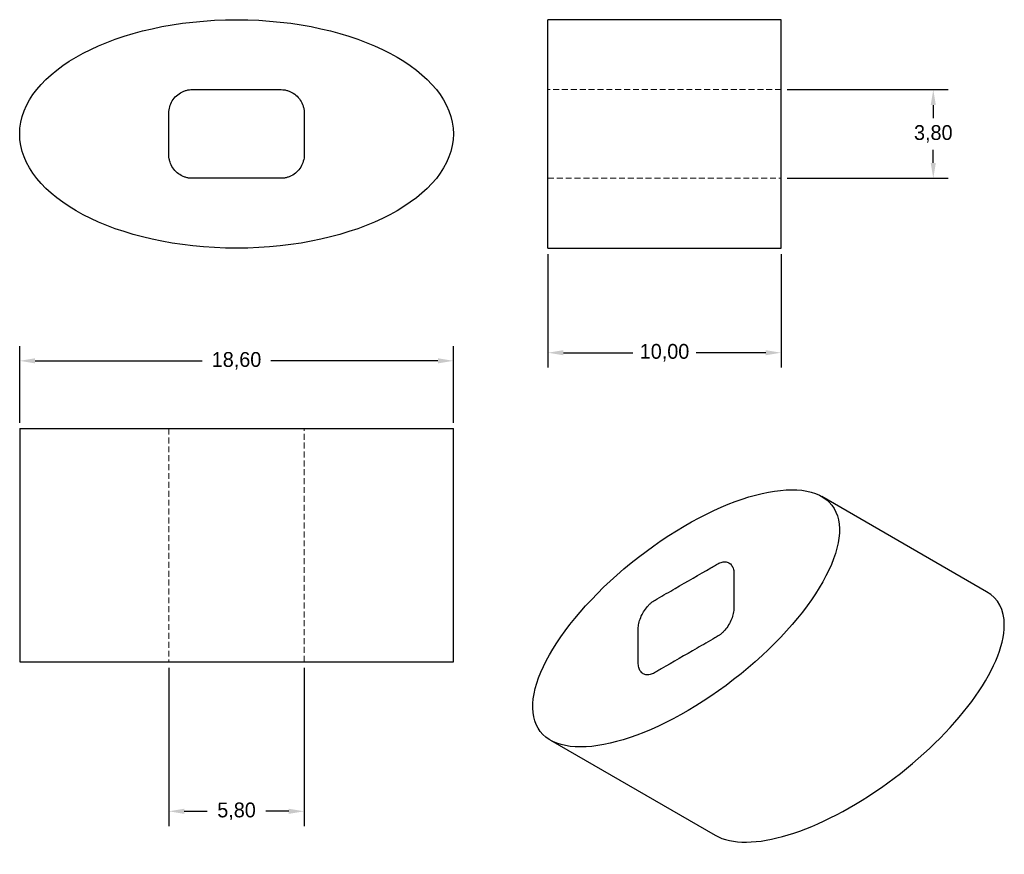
# Model space of a CAD drawing. Header units: millimetres. Extents: x 35 to 246, y -3 to 176.
import ezdxf

# ---------------------------------------------------------------- set-up
doc = ezdxf.new("R2010")
doc.units = ezdxf.units.MM
doc.header["$PDSIZE"] = -1
doc.linetypes.add('HIDDEN', pattern=[1.905, 1.27, -0.635])
doc.dimstyles.new('ISO-25', dxfattribs={"dimtxt": 2.5, "dimasz": 2.5, "dimexe": 1.25, "dimexo": 0.625, "dimtad": 1, "dimtxsty": 'Standard', "dimcen": 2.5, "dimadec": 0, "dimazin": 0, "dimtfac": 1, "dimtmove": 0, "dimatfit": 3, "dimfxl": 0, "dimarcsym": 0})

# ---------------------------------------------------------------- blocks, each defined once
blk = doc.blocks.new('*D1')
at = {"color": 0, "lineweight": -2}
for p, q in [((67.26, 37.46), (67.26, 3.48)), ((96.26, 37.46), (96.26, 3.48)), ((70.56, 6.66), (75.47, 6.66)), ((92.96, 6.66), (88.05, 6.66))]:
    blk.add_line(p, q, dxfattribs=at)
at = {"color": 0}
for points in [[(70.56, 7.21), (70.56, 6.11), (67.26, 6.66)], [(92.96, 6.11), (92.96, 7.21), (96.26, 6.66)]]:
    blk.add_solid(points, dxfattribs=at)
at = {"layer": 'Defpoints', "color": 0}
for p in [(67.26, 38.73), (96.26, 38.73), (67.26, 6.66)]:
    blk.add_point(p, dxfattribs=at)
at = {"color": 0, "insert": (81.76, 6.66), "char_height": 3.175, "attachment_point": 5}
blk.add_mtext('5,80', dxfattribs=at)
blk = doc.blocks.new('*D2')
at = {"color": 0, "lineweight": -2}
for p, q in [((199.81, 161.42), (234.35, 161.42)), ((231.17, 158.11), (231.17, 155.29)), ((231.17, 145.72), (231.17, 148.54)), ((199.81, 142.42), (234.35, 142.42))]:
    blk.add_line(p, q, dxfattribs=at)
at = {"color": 0}
for points in [[(231.72, 158.11), (230.62, 158.11), (231.17, 161.42)], [(230.62, 145.72), (231.72, 145.72), (231.17, 142.42)]]:
    blk.add_solid(points, dxfattribs=at)
at = {"layer": 'Defpoints', "color": 0}
for p in [(198.54, 161.42), (231.17, 161.42), (198.54, 142.42)]:
    blk.add_point(p, dxfattribs=at)
at = {"color": 0, "insert": (231.17, 151.92), "char_height": 3.175, "attachment_point": 5}
blk.add_mtext('3,80', dxfattribs=at)
blk = doc.blocks.new('*D3')
at = {"color": 0, "lineweight": -2}
for p, q in [((148.54, 126.15), (148.54, 101.83)), ((198.54, 126.15), (198.54, 101.83)), ((151.84, 105), (166.72, 105)), ((195.24, 105), (180.36, 105))]:
    blk.add_line(p, q, dxfattribs=at)
at = {"color": 0}
for points in [[(151.84, 105.55), (151.84, 104.45), (148.54, 105)], [(195.24, 104.45), (195.24, 105.55), (198.54, 105)]]:
    blk.add_solid(points, dxfattribs=at)
at = {"layer": 'Defpoints', "color": 0}
for p in [(148.54, 127.42), (198.54, 127.42), (148.54, 105)]:
    blk.add_point(p, dxfattribs=at)
at = {"color": 0, "insert": (173.54, 105), "char_height": 3.175, "attachment_point": 5}
blk.add_mtext('10,00', dxfattribs=at)
blk = doc.blocks.new('*D4')
at = {"color": 0, "lineweight": -2}
for p, q in [((35.26, 90), (35.26, 106.43)), ((128.26, 90), (128.26, 106.43)), ((38.56, 103.26), (74.42, 103.26)), ((124.96, 103.26), (89.11, 103.26))]:
    blk.add_line(p, q, dxfattribs=at)
at = {"color": 0}
for points in [[(38.56, 103.81), (38.56, 102.71), (35.26, 103.26)], [(124.96, 102.71), (124.96, 103.81), (128.26, 103.26)]]:
    blk.add_solid(points, dxfattribs=at)
at = {"layer": 'Defpoints', "color": 0}
for p in [(35.26, 103.26), (35.26, 88.73), (128.26, 88.73)]:
    blk.add_point(p, dxfattribs=at)
at = {"color": 0, "insert": (81.76, 103.26), "char_height": 3.175, "attachment_point": 5}
blk.add_mtext('18,60', dxfattribs=at)

msp = doc.modelspace()

# ---------------------------------------------------------------- linework, layer by layer
at = {"color": 7, "linetype": 'Continuous', "lineweight": 25}
for p, q in [((198.54, 176.417), (148.54, 176.417)), ((148.54, 151.917), (148.54, 176.417)), ((198.54, 151.917), (198.54, 176.417)), ((148.54, 127.417), (148.54, 151.917)), ((198.54, 127.417), (198.54, 151.917)), ((148.54, 127.417), (198.54, 127.417)), ((35.261, 88.727), (35.261, 38.727)), ((35.261, 88.727), (128.261, 88.727)), ((128.261, 38.727), (128.261, 88.727)), ((242.61, 53.748), (207.255, 74.158)), ((35.261, 38.727), (128.261, 38.727)), ((149.078, 21.92), (184.433, 1.51))]:
    msp.add_line(p, q, dxfattribs=at)
at = {"color": 7, "linetype": 'HIDDEN', "lineweight": 18}
for p, q in [((198.54, 161.417), (148.54, 161.417)), ((148.54, 142.417), (198.54, 142.417)), ((67.261, 88.727), (67.261, 38.727)), ((96.261, 38.727), (96.261, 88.727))]:
    msp.add_line(p, q, dxfattribs=at)
at = {"color": 7, "linetype": 'Continuous', "lineweight": 25}
for centre, major_axis, ratio in [((81.761, 151.917), (46.5, 0), 0.5268817), ((178.166, 48.039), (31.262, 24.247), 0.4202554)]:
    msp.add_ellipse(centre, major_axis=major_axis, ratio=ratio, dxfattribs=at)
for start_param, end_param in [(5.9680925, 6.4528139), (3.3112206, 5.9680925)]:
    msp.add_ellipse((213.522, 27.629), major_axis=(31.262, 24.247), ratio=0.4202554, start_param=start_param, end_param=end_param, dxfattribs=at)
for points in [[(74.212, 142.417), (77.834, 142.417), (83.266, 142.417), (88.924, 142.417), (90.961, 142.417), (91.414, 142.417), (91.64, 142.414), (92.094, 142.462), (92.321, 142.515), (92.763, 142.642), (92.977, 142.715), (94.022, 143.151), (94.801, 143.764), (95.612, 144.908), (95.821, 145.319), (96.127, 146.173), (96.243, 146.631), (96.272, 147.536), (96.261, 147.989), (96.261, 148.894), (96.261, 151.158), (96.261, 153.421), (96.261, 155.685), (96.265, 156.137), (96.259, 156.816), (96.246, 157.043), (96.161, 157.495), (96.097, 157.719), (95.884, 158.369), (95.691, 158.782), (95.178, 159.56), (94.862, 159.917), (94.147, 160.527), (93.748, 160.778), (93.126, 161.062), (92.915, 161.14), (92.479, 161.277), (92.253, 161.338), (91.8, 161.411), (91.574, 161.416), (91.121, 161.417), (90.895, 161.417), (90.216, 161.417), (86.142, 161.417), (80.257, 161.417), (74.598, 161.417), (72.561, 161.417), (72.109, 161.417), (71.882, 161.419), (71.429, 161.372), (71.202, 161.318), (70.76, 161.191), (70.545, 161.118), (69.5, 160.683), (68.721, 160.069), (67.911, 158.926), (67.701, 158.515), (67.396, 157.66), (67.279, 157.203), (67.251, 156.297), (67.261, 155.844), (67.261, 154.939), (67.261, 152.676), (67.261, 150.412), (67.261, 148.149), (67.258, 147.696), (67.264, 147.017), (67.277, 146.79), (67.362, 146.338), (67.426, 146.114), (67.638, 145.465), (67.832, 145.051), (68.345, 144.274), (68.661, 143.916), (69.376, 143.306), (69.775, 143.055), (70.397, 142.772), (70.608, 142.693), (71.044, 142.557), (71.269, 142.496), (71.722, 142.423), (71.949, 142.417), (72.402, 142.416), (72.628, 142.417), (73.307, 142.417), (73.76, 142.417), (74.212, 142.417)], [(172.828, 37.2), (175.389, 38.679), (179.23, 40.896), (183.231, 43.206), (184.672, 44.037), (184.992, 44.222), (185.152, 44.313), (185.472, 44.536), (185.633, 44.673), (185.946, 44.957), (186.097, 45.104), (186.836, 45.886), (187.387, 46.705), (187.96, 47.97), (188.108, 48.391), (188.325, 49.214), (188.407, 49.635), (188.427, 50.386), (188.419, 50.751), (188.419, 51.49), (188.419, 53.338), (188.419, 55.187), (188.419, 57.035), (188.422, 57.406), (188.418, 57.958), (188.409, 58.138), (188.348, 58.472), (188.303, 58.629), (188.153, 59.072), (188.016, 59.331), (187.653, 59.757), (187.43, 59.92), (186.924, 60.126), (186.642, 60.168), (186.202, 60.145), (186.053, 60.123), (185.745, 60.057), (185.585, 60.014), (185.265, 59.889), (185.105, 59.801), (184.785, 59.617), (184.625, 59.525), (184.145, 59.247), (181.264, 57.584), (177.103, 55.182), (173.101, 52.872), (171.661, 52.041), (171.341, 51.856), (171.181, 51.766), (170.86, 51.542), (170.7, 51.406), (170.387, 51.121), (170.235, 50.974), (169.497, 50.192), (168.946, 49.373), (168.373, 48.108), (168.225, 47.687), (168.008, 46.865), (167.926, 46.444), (167.906, 45.692), (167.913, 45.327), (167.913, 44.588), (167.913, 42.74), (167.913, 40.892), (167.913, 39.044), (167.911, 38.673), (167.915, 38.12), (167.924, 37.94), (167.984, 37.606), (168.029, 37.449), (168.18, 37.006), (168.317, 36.747), (168.68, 36.322), (168.903, 36.158), (169.408, 35.953), (169.691, 35.91), (170.13, 35.933), (170.28, 35.955), (170.588, 36.022), (170.747, 36.064), (171.068, 36.189), (171.228, 36.277), (171.548, 36.461), (171.708, 36.554), (172.188, 36.831), (172.508, 37.016), (172.828, 37.2)]]:
    msp.add_open_spline(points, degree=3, knots=[0, 0, 0, 0, 0.125, 0.1875, 0.1953125, 0.1953125, 0.203125, 0.203125, 0.2109375, 0.2109375, 0.21875, 0.21875, 0.25, 0.25, 0.265625, 0.265625, 0.28125, 0.28125, 0.296875, 0.296875, 0.3125, 0.375, 0.375, 0.390625, 0.390625, 0.3984375, 0.3984375, 0.40625, 0.40625, 0.421875, 0.421875, 0.4375, 0.4375, 0.453125, 0.453125, 0.4609375, 0.4609375, 0.46875, 0.46875, 0.4765625, 0.4765625, 0.484375, 0.484375, 0.5, 0.625, 0.6875, 0.6953125, 0.6953125, 0.703125, 0.703125, 0.7109375, 0.7109375, 0.71875, 0.71875, 0.75, 0.75, 0.765625, 0.765625, 0.78125, 0.78125, 0.796875, 0.796875, 0.8125, 0.875, 0.875, 0.890625, 0.890625, 0.8984375, 0.8984375, 0.90625, 0.90625, 0.921875, 0.921875, 0.9375, 0.9375, 0.953125, 0.953125, 0.9609375, 0.9609375, 0.96875, 0.96875, 0.9765625, 0.9765625, 0.984375, 0.984375, 1, 1, 1, 1], dxfattribs=at)

# ---------------------------------------------------------------- dimensions: what is measured, and where the dimension line sits
dim = msp.add_linear_dim(base=(231.174, 161.417), p1=(198.54, 142.417), p2=(198.54, 161.417), angle=90, dimstyle='ISO-25', override={"dimtxt": 3.175, "dimasz": 3.302, "dimexe": 3.175, "dimexo": 1.27, "dimgap": 1.524, "dimtad": 0, "dimtih": 1, "dimtoh": 1, "dimlfac": 0.2, "dimzin": 0, "dimadec": 2, "dimtzin": 0})
dim.commit()
dim.dimension.update_dxf_attribs({"geometry": '*D2', "text_midpoint": (231.174, 151.917)})
for base, p1, p2, picture, middle in [((148.54, 105.004), (198.54, 127.417), (148.54, 127.417), '*D3', (173.54, 105.004)), ((35.261, 103.258), (128.261, 88.727), (35.261, 88.727), '*D4', (81.761, 103.258)), ((67.261, 6.656), (96.261, 38.727), (67.261, 38.727), '*D1', (81.761, 6.656))]:
    dim = msp.add_linear_dim(base=base, p1=p1, p2=p2, dimstyle='ISO-25', override={"dimtxt": 3.175, "dimasz": 3.302, "dimexe": 3.175, "dimexo": 1.27, "dimgap": 1.524, "dimtad": 0, "dimtih": 1, "dimtoh": 1, "dimlfac": 0.2, "dimzin": 0, "dimadec": 2, "dimtzin": 0})
    dim.commit()
    dim.dimension.update_dxf_attribs({"geometry": picture, "text_midpoint": middle})

doc.saveas('drawing.dxf')
